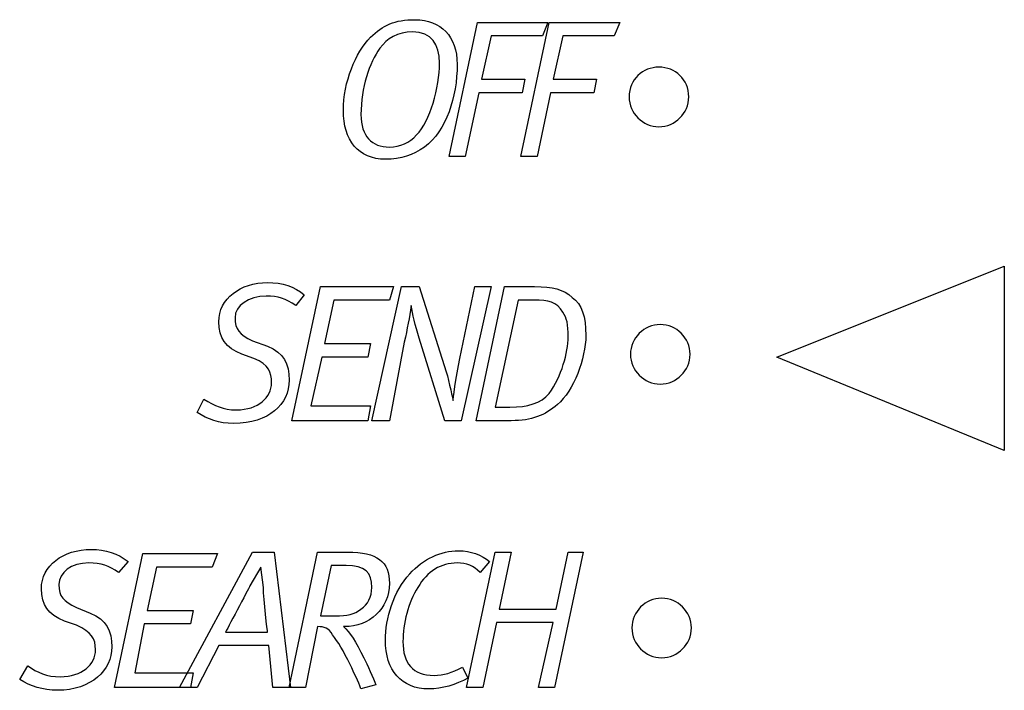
# Model space of a CAD drawing. Extents: x -43 to -24.5, y -45.3 to -32.8.
import ezdxf

# ---------------------------------------------------------------- set-up
doc = ezdxf.new("R2010")
doc.units = 0
doc.header["$MEASUREMENT"] = 0
doc.layers.add('EBENE_1', color=7, linetype='CONTINUOUS')

msp = doc.modelspace()

# ---------------------------------------------------------------- linework, layer by layer
at = {"layer": 'EBENE_1'}
for points, knots in [([(-34.7726, -33.6042), (-34.7726, -33.0708), (-35.0774, -32.766), (-35.56, -32.766), (-35.56, -32.766), (-35.941, -32.766), (-36.1696, -32.8676), (-36.3982, -33.0962), (-36.3982, -33.0962), (-36.6776, -33.3756), (-36.9062, -33.9344), (-36.9062, -34.4678), (-36.9062, -34.4678), (-36.9062, -35.0266), (-36.6268, -35.3822), (-36.1188, -35.3822), (-36.1188, -35.3822), (-35.814, -35.3822), (-35.6108, -35.306), (-35.3822, -35.1536), (-35.3822, -35.1536), (-34.9758, -34.8488), (-34.7726, -34.2138), (-34.7726, -33.6042)], [0, 0, 0, 0, 0.1666667, 0.1666667, 0.1666667, 0.1666667, 0.3333333, 0.3333333, 0.3333333, 0.3333333, 0.5, 0.5, 0.5, 0.5, 0.6666667, 0.6666667, 0.6666667, 0.6666667, 0.8333333, 0.8333333, 0.8333333, 0.8333333, 1, 1, 1, 1]), ([(-33.0708, -32.8168), (-33.0708, -32.8168), (-34.3916, -32.8168), (-34.3916, -32.8168), (-34.3916, -32.8168), (-34.3916, -32.8168), (-34.925, -35.3314), (-34.925, -35.3314), (-34.925, -35.3314), (-34.925, -35.3314), (-34.6202, -35.3314), (-34.6202, -35.3314), (-34.6202, -35.3314), (-34.6202, -35.3314), (-34.3662, -34.1376), (-34.3662, -34.1376), (-34.3662, -34.1376), (-34.3662, -34.1376), (-33.5534, -34.1376), (-33.5534, -34.1376), (-33.5534, -34.1376), (-33.5534, -34.1376), (-33.5026, -33.8836), (-33.5026, -33.8836), (-33.5026, -33.8836), (-33.5026, -33.8836), (-34.3154, -33.8836), (-34.3154, -33.8836), (-34.3154, -33.8836), (-34.3154, -33.8836), (-34.1376, -33.0708), (-34.1376, -33.0708), (-34.1376, -33.0708), (-34.1376, -33.0708), (-33.1724, -33.0708), (-33.1724, -33.0708), (-33.1724, -33.0708), (-33.1724, -33.0708), (-33.0708, -32.8168), (-33.0708, -32.8168)], [0, 0, 0, 0, 0.1, 0.1, 0.1, 0.1, 0.2, 0.2, 0.2, 0.2, 0.3, 0.3, 0.3, 0.3, 0.4, 0.4, 0.4, 0.4, 0.5, 0.5, 0.5, 0.5, 0.6, 0.6, 0.6, 0.6, 0.7, 0.7, 0.7, 0.7, 0.8, 0.8, 0.8, 0.8, 0.9, 0.9, 0.9, 0.9, 1, 1, 1, 1]), ([(-31.7246, -32.8168), (-31.7246, -32.8168), (-33.0454, -32.8168), (-33.0454, -32.8168), (-33.0454, -32.8168), (-33.0454, -32.8168), (-33.5788, -35.3314), (-33.5788, -35.3314), (-33.5788, -35.3314), (-33.5788, -35.3314), (-33.274, -35.3314), (-33.274, -35.3314), (-33.274, -35.3314), (-33.274, -35.3314), (-33.02, -34.1376), (-33.02, -34.1376), (-33.02, -34.1376), (-33.02, -34.1376), (-32.2072, -34.1376), (-32.2072, -34.1376), (-32.2072, -34.1376), (-32.2072, -34.1376), (-32.1564, -33.8836), (-32.1564, -33.8836), (-32.1564, -33.8836), (-32.1564, -33.8836), (-32.9692, -33.8836), (-32.9692, -33.8836), (-32.9692, -33.8836), (-32.9692, -33.8836), (-32.7914, -33.0708), (-32.7914, -33.0708), (-32.7914, -33.0708), (-32.7914, -33.0708), (-31.8262, -33.0708), (-31.8262, -33.0708), (-31.8262, -33.0708), (-31.8262, -33.0708), (-31.7246, -32.8168), (-31.7246, -32.8168)], [0, 0, 0, 0, 0.1, 0.1, 0.1, 0.1, 0.2, 0.2, 0.2, 0.2, 0.3, 0.3, 0.3, 0.3, 0.4, 0.4, 0.4, 0.4, 0.5, 0.5, 0.5, 0.5, 0.6, 0.6, 0.6, 0.6, 0.7, 0.7, 0.7, 0.7, 0.8, 0.8, 0.8, 0.8, 0.9, 0.9, 0.9, 0.9, 1, 1, 1, 1]), ([(-35.1028, -33.5788), (-35.1028, -34.036), (-35.2806, -34.671), (-35.5346, -34.925), (-35.5346, -34.925), (-35.6616, -35.0774), (-35.8394, -35.1536), (-36.0426, -35.1536), (-36.0426, -35.1536), (-36.3728, -35.1536), (-36.576, -34.9504), (-36.576, -34.544), (-36.576, -34.544), (-36.576, -34.036), (-36.4236, -33.5788), (-36.2204, -33.2994), (-36.2204, -33.2994), (-36.0934, -33.1216), (-35.8902, -32.9946), (-35.6108, -32.9946), (-35.6108, -32.9946), (-35.2552, -32.9946), (-35.1028, -33.2232), (-35.1028, -33.5788)], [0, 0, 0, 0, 0.1666667, 0.1666667, 0.1666667, 0.1666667, 0.3333333, 0.3333333, 0.3333333, 0.3333333, 0.5, 0.5, 0.5, 0.5, 0.6666667, 0.6666667, 0.6666667, 0.6666667, 0.8333333, 0.8333333, 0.8333333, 0.8333333, 1, 1, 1, 1]), ([(-31.5468, -34.2138), (-31.5468, -33.8836), (-31.2928, -33.655), (-30.988, -33.655), (-30.988, -33.655), (-30.6832, -33.655), (-30.4292, -33.8836), (-30.4292, -34.2138), (-30.4292, -34.2138), (-30.4292, -34.5186), (-30.6832, -34.7726), (-30.988, -34.7726), (-30.988, -34.7726), (-31.2928, -34.7726), (-31.5468, -34.5186), (-31.5468, -34.2138)], [0, 0, 0, 0, 0.25, 0.25, 0.25, 0.25, 0.5, 0.5, 0.5, 0.5, 0.75, 0.75, 0.75, 0.75, 1, 1, 1, 1]), ([(-24.511, -37.3888), (-24.511, -37.3888), (-28.7782, -39.0906), (-28.7782, -39.0906), (-28.7782, -39.0906), (-28.7782, -39.0906), (-24.511, -40.8432), (-24.511, -40.8432), (-24.511, -40.8432), (-24.511, -40.8432), (-24.511, -37.3888), (-24.511, -37.3888)], [0, 0, 0, 0, 0.3333333, 0.3333333, 0.3333333, 0.3333333, 0.6666667, 0.6666667, 0.6666667, 0.6666667, 1, 1, 1, 1]), ([(-37.6428, -37.9222), (-37.8206, -37.7698), (-38.0492, -37.6936), (-38.3286, -37.6936), (-38.3286, -37.6936), (-38.8366, -37.6936), (-39.243, -37.9984), (-39.243, -38.4302), (-39.243, -38.4302), (-39.243, -38.735), (-39.116, -38.9128), (-38.8112, -39.0398), (-38.8112, -39.0398), (-38.8112, -39.0398), (-38.5826, -39.116), (-38.5826, -39.116), (-38.5826, -39.116), (-38.3032, -39.243), (-38.2524, -39.37), (-38.2524, -39.5732), (-38.2524, -39.5732), (-38.2524, -39.8526), (-38.5064, -40.0812), (-38.9128, -40.0812), (-38.9128, -40.0812), (-39.1668, -40.0812), (-39.3192, -40.005), (-39.5224, -39.878), (-39.5224, -39.878), (-39.5224, -39.878), (-39.6494, -40.132), (-39.6494, -40.132), (-39.6494, -40.132), (-39.4462, -40.259), (-39.243, -40.3352), (-38.9636, -40.3352), (-38.9636, -40.3352), (-38.3032, -40.3352), (-37.9222, -39.9796), (-37.9222, -39.5224), (-37.9222, -39.5224), (-37.9222, -39.2176), (-38.0238, -39.0144), (-38.3286, -38.8874), (-38.3286, -38.8874), (-38.3286, -38.8874), (-38.608, -38.7858), (-38.608, -38.7858), (-38.608, -38.7858), (-38.862, -38.6588), (-38.9382, -38.5826), (-38.9382, -38.354), (-38.9382, -38.354), (-38.9382, -38.1254), (-38.6842, -37.9476), (-38.354, -37.9476), (-38.354, -37.9476), (-38.1254, -37.9476), (-37.9984, -37.9984), (-37.7952, -38.1254), (-37.7952, -38.1254), (-37.7952, -38.1254), (-37.6428, -37.9222), (-37.6428, -37.9222)], [0, 0, 0, 0, 0.0625, 0.0625, 0.0625, 0.0625, 0.125, 0.125, 0.125, 0.125, 0.1875, 0.1875, 0.1875, 0.1875, 0.25, 0.25, 0.25, 0.25, 0.3125, 0.3125, 0.3125, 0.3125, 0.375, 0.375, 0.375, 0.375, 0.4375, 0.4375, 0.4375, 0.4375, 0.5, 0.5, 0.5, 0.5, 0.5625, 0.5625, 0.5625, 0.5625, 0.625, 0.625, 0.625, 0.625, 0.6875, 0.6875, 0.6875, 0.6875, 0.75, 0.75, 0.75, 0.75, 0.8125, 0.8125, 0.8125, 0.8125, 0.875, 0.875, 0.875, 0.875, 0.9375, 0.9375, 0.9375, 0.9375, 1, 1, 1, 1]), ([(-35.9664, -37.7698), (-35.9664, -37.7698), (-37.338, -37.7698), (-37.338, -37.7698), (-37.338, -37.7698), (-37.338, -37.7698), (-37.8714, -40.2844), (-37.8714, -40.2844), (-37.8714, -40.2844), (-37.8714, -40.2844), (-36.449, -40.2844), (-36.449, -40.2844), (-36.449, -40.2844), (-36.449, -40.2844), (-36.3982, -40.005), (-36.3982, -40.005), (-36.3982, -40.005), (-36.3982, -40.005), (-37.5158, -40.005), (-37.5158, -40.005), (-37.5158, -40.005), (-37.5158, -40.005), (-37.3126, -39.0906), (-37.3126, -39.0906), (-37.3126, -39.0906), (-37.3126, -39.0906), (-36.449, -39.0906), (-36.449, -39.0906), (-36.449, -39.0906), (-36.449, -39.0906), (-36.3982, -38.8366), (-36.3982, -38.8366), (-36.3982, -38.8366), (-36.3982, -38.8366), (-37.2618, -38.8366), (-37.2618, -38.8366), (-37.2618, -38.8366), (-37.2618, -38.8366), (-37.084, -38.0238), (-37.084, -38.0238), (-37.084, -38.0238), (-37.084, -38.0238), (-36.0426, -38.0238), (-36.0426, -38.0238), (-36.0426, -38.0238), (-36.0426, -38.0238), (-35.9664, -37.7698), (-35.9664, -37.7698)], [0, 0, 0, 0, 0.0833333, 0.0833333, 0.0833333, 0.0833333, 0.1666667, 0.1666667, 0.1666667, 0.1666667, 0.25, 0.25, 0.25, 0.25, 0.3333333, 0.3333333, 0.3333333, 0.3333333, 0.4166667, 0.4166667, 0.4166667, 0.4166667, 0.5, 0.5, 0.5, 0.5, 0.5833333, 0.5833333, 0.5833333, 0.5833333, 0.6666667, 0.6666667, 0.6666667, 0.6666667, 0.75, 0.75, 0.75, 0.75, 0.8333333, 0.8333333, 0.8333333, 0.8333333, 0.9166667, 0.9166667, 0.9166667, 0.9166667, 1, 1, 1, 1]), ([(-34.1376, -37.7698), (-34.1376, -37.7698), (-34.4424, -37.7698), (-34.4424, -37.7698), (-34.4424, -37.7698), (-34.4424, -37.7698), (-34.7218, -39.116), (-34.7218, -39.116), (-34.7218, -39.116), (-34.798, -39.4716), (-34.8488, -39.9034), (-34.8488, -39.9034), (-34.8488, -39.9034), (-34.8488, -39.9034), (-34.925, -39.5478), (-34.9758, -39.37), (-34.9758, -39.37), (-34.9758, -39.37), (-35.4838, -37.7698), (-35.4838, -37.7698), (-35.4838, -37.7698), (-35.4838, -37.7698), (-35.814, -37.7698), (-35.814, -37.7698), (-35.814, -37.7698), (-35.814, -37.7698), (-36.3728, -40.2844), (-36.3728, -40.2844), (-36.3728, -40.2844), (-36.3728, -40.2844), (-36.0426, -40.2844), (-36.0426, -40.2844), (-36.0426, -40.2844), (-36.0426, -40.2844), (-35.7632, -38.8112), (-35.7632, -38.8112), (-35.7632, -38.8112), (-35.7124, -38.5572), (-35.6616, -38.354), (-35.6362, -38.1254), (-35.6362, -38.1254), (-35.6108, -38.2778), (-35.56, -38.5064), (-35.4838, -38.735), (-35.4838, -38.735), (-35.4838, -38.735), (-35.0012, -40.2844), (-35.0012, -40.2844), (-35.0012, -40.2844), (-35.0012, -40.2844), (-34.6964, -40.2844), (-34.6964, -40.2844), (-34.6964, -40.2844), (-34.6964, -40.2844), (-34.1376, -37.7698), (-34.1376, -37.7698)], [0, 0, 0, 0, 0.0714286, 0.0714286, 0.0714286, 0.0714286, 0.1428571, 0.1428571, 0.1428571, 0.1428571, 0.2142857, 0.2142857, 0.2142857, 0.2142857, 0.2857143, 0.2857143, 0.2857143, 0.2857143, 0.3571429, 0.3571429, 0.3571429, 0.3571429, 0.4285714, 0.4285714, 0.4285714, 0.4285714, 0.5, 0.5, 0.5, 0.5, 0.5714286, 0.5714286, 0.5714286, 0.5714286, 0.6428571, 0.6428571, 0.6428571, 0.6428571, 0.7142857, 0.7142857, 0.7142857, 0.7142857, 0.7857143, 0.7857143, 0.7857143, 0.7857143, 0.8571429, 0.8571429, 0.8571429, 0.8571429, 0.9285714, 0.9285714, 0.9285714, 0.9285714, 1, 1, 1, 1]), ([(-32.3596, -38.6842), (-32.3596, -38.3286), (-32.4358, -38.1), (-32.6136, -37.973), (-32.6136, -37.973), (-32.7914, -37.8206), (-32.9692, -37.7698), (-33.3248, -37.7698), (-33.3248, -37.7698), (-33.3248, -37.7698), (-33.8836, -37.7698), (-33.8836, -37.7698), (-33.8836, -37.7698), (-33.8836, -37.7698), (-34.417, -40.2844), (-34.417, -40.2844), (-34.417, -40.2844), (-34.417, -40.2844), (-33.7566, -40.2844), (-33.7566, -40.2844), (-33.7566, -40.2844), (-33.3756, -40.2844), (-33.1216, -40.1828), (-32.893, -39.9796), (-32.893, -39.9796), (-32.5882, -39.7256), (-32.3596, -39.116), (-32.3596, -38.6842)], [0, 0, 0, 0, 0.1428571, 0.1428571, 0.1428571, 0.1428571, 0.2857143, 0.2857143, 0.2857143, 0.2857143, 0.4285714, 0.4285714, 0.4285714, 0.4285714, 0.5714286, 0.5714286, 0.5714286, 0.5714286, 0.7142857, 0.7142857, 0.7142857, 0.7142857, 0.8571429, 0.8571429, 0.8571429, 0.8571429, 1, 1, 1, 1]), ([(-32.6898, -38.7096), (-32.6898, -39.0144), (-32.8168, -39.4462), (-33.0454, -39.7764), (-33.0454, -39.7764), (-33.1978, -39.9542), (-33.4518, -40.0304), (-33.782, -40.0304), (-33.782, -40.0304), (-33.782, -40.0304), (-34.0614, -40.0304), (-34.0614, -40.0304), (-34.0614, -40.0304), (-34.0614, -40.0304), (-33.6296, -38.0238), (-33.6296, -38.0238), (-33.6296, -38.0238), (-33.6296, -38.0238), (-33.3248, -38.0238), (-33.3248, -38.0238), (-33.3248, -38.0238), (-33.0708, -38.0238), (-32.893, -38.0492), (-32.7914, -38.2524), (-32.7914, -38.2524), (-32.7152, -38.354), (-32.6898, -38.481), (-32.6898, -38.7096)], [0, 0, 0, 0, 0.1428571, 0.1428571, 0.1428571, 0.1428571, 0.2857143, 0.2857143, 0.2857143, 0.2857143, 0.4285714, 0.4285714, 0.4285714, 0.4285714, 0.5714286, 0.5714286, 0.5714286, 0.5714286, 0.7142857, 0.7142857, 0.7142857, 0.7142857, 0.8571429, 0.8571429, 0.8571429, 0.8571429, 1, 1, 1, 1]), ([(-31.5214, -39.0398), (-31.5214, -38.735), (-31.2674, -38.481), (-30.9626, -38.481), (-30.9626, -38.481), (-30.6578, -38.481), (-30.4038, -38.735), (-30.4038, -39.0398), (-30.4038, -39.0398), (-30.4038, -39.3446), (-30.6578, -39.5986), (-30.9626, -39.5986), (-30.9626, -39.5986), (-31.2674, -39.5986), (-31.5214, -39.3446), (-31.5214, -39.0398)], [0, 0, 0, 0, 0.25, 0.25, 0.25, 0.25, 0.5, 0.5, 0.5, 0.5, 0.75, 0.75, 0.75, 0.75, 1, 1, 1, 1]), ([(-40.9448, -42.926), (-41.1226, -42.7736), (-41.3766, -42.6974), (-41.6306, -42.6974), (-41.6306, -42.6974), (-42.164, -42.6974), (-42.5704, -43.0022), (-42.5704, -43.434), (-42.5704, -43.434), (-42.5704, -43.7388), (-42.4434, -43.9166), (-42.1386, -44.0436), (-42.1386, -44.0436), (-42.1386, -44.0436), (-41.91, -44.1198), (-41.91, -44.1198), (-41.91, -44.1198), (-41.6306, -44.2468), (-41.5544, -44.3738), (-41.5544, -44.577), (-41.5544, -44.577), (-41.5544, -44.8564), (-41.8084, -45.085), (-42.2148, -45.085), (-42.2148, -45.085), (-42.4688, -45.085), (-42.6466, -45.0088), (-42.8244, -44.8818), (-42.8244, -44.8818), (-42.8244, -44.8818), (-42.9768, -45.1358), (-42.9768, -45.1358), (-42.9768, -45.1358), (-42.7736, -45.2628), (-42.545, -45.339), (-42.2656, -45.339), (-42.2656, -45.339), (-41.6306, -45.339), (-41.2496, -44.958), (-41.2496, -44.5262), (-41.2496, -44.5262), (-41.2496, -44.2214), (-41.3512, -44.0182), (-41.656, -43.8912), (-41.656, -43.8912), (-41.656, -43.8912), (-41.91, -43.7896), (-41.91, -43.7896), (-41.91, -43.7896), (-42.164, -43.6626), (-42.2402, -43.5864), (-42.2402, -43.3578), (-42.2402, -43.3578), (-42.2402, -43.1292), (-42.0116, -42.9514), (-41.6814, -42.9514), (-41.6814, -42.9514), (-41.4528, -42.9514), (-41.3004, -43.0022), (-41.1226, -43.1292), (-41.1226, -43.1292), (-41.1226, -43.1292), (-40.9448, -42.926), (-40.9448, -42.926)], [0, 0, 0, 0, 0.0625, 0.0625, 0.0625, 0.0625, 0.125, 0.125, 0.125, 0.125, 0.1875, 0.1875, 0.1875, 0.1875, 0.25, 0.25, 0.25, 0.25, 0.3125, 0.3125, 0.3125, 0.3125, 0.375, 0.375, 0.375, 0.375, 0.4375, 0.4375, 0.4375, 0.4375, 0.5, 0.5, 0.5, 0.5, 0.5625, 0.5625, 0.5625, 0.5625, 0.625, 0.625, 0.625, 0.625, 0.6875, 0.6875, 0.6875, 0.6875, 0.75, 0.75, 0.75, 0.75, 0.8125, 0.8125, 0.8125, 0.8125, 0.875, 0.875, 0.875, 0.875, 0.9375, 0.9375, 0.9375, 0.9375, 1, 1, 1, 1]), ([(-39.2684, -42.7736), (-39.2684, -42.7736), (-40.6654, -42.7736), (-40.6654, -42.7736), (-40.6654, -42.7736), (-40.6654, -42.7736), (-41.1988, -45.2882), (-41.1988, -45.2882), (-41.1988, -45.2882), (-41.1988, -45.2882), (-39.7764, -45.2882), (-39.7764, -45.2882), (-39.7764, -45.2882), (-39.7764, -45.2882), (-39.7256, -45.0088), (-39.7256, -45.0088), (-39.7256, -45.0088), (-39.7256, -45.0088), (-40.8178, -45.0088), (-40.8178, -45.0088), (-40.8178, -45.0088), (-40.8178, -45.0088), (-40.64, -44.0944), (-40.64, -44.0944), (-40.64, -44.0944), (-40.64, -44.0944), (-39.7764, -44.0944), (-39.7764, -44.0944), (-39.7764, -44.0944), (-39.7764, -44.0944), (-39.7256, -43.8404), (-39.7256, -43.8404), (-39.7256, -43.8404), (-39.7256, -43.8404), (-40.5892, -43.8404), (-40.5892, -43.8404), (-40.5892, -43.8404), (-40.5892, -43.8404), (-40.4114, -43.0276), (-40.4114, -43.0276), (-40.4114, -43.0276), (-40.4114, -43.0276), (-39.37, -43.0276), (-39.37, -43.0276), (-39.37, -43.0276), (-39.37, -43.0276), (-39.2684, -42.7736), (-39.2684, -42.7736)], [0, 0, 0, 0, 0.0833333, 0.0833333, 0.0833333, 0.0833333, 0.1666667, 0.1666667, 0.1666667, 0.1666667, 0.25, 0.25, 0.25, 0.25, 0.3333333, 0.3333333, 0.3333333, 0.3333333, 0.4166667, 0.4166667, 0.4166667, 0.4166667, 0.5, 0.5, 0.5, 0.5, 0.5833333, 0.5833333, 0.5833333, 0.5833333, 0.6666667, 0.6666667, 0.6666667, 0.6666667, 0.75, 0.75, 0.75, 0.75, 0.8333333, 0.8333333, 0.8333333, 0.8333333, 0.9166667, 0.9166667, 0.9166667, 0.9166667, 1, 1, 1, 1]), ([(-37.8968, -45.2882), (-37.8968, -45.2882), (-38.2016, -42.7482), (-38.2016, -42.7482), (-38.2016, -42.7482), (-38.2016, -42.7482), (-38.608, -42.7482), (-38.608, -42.7482), (-38.608, -42.7482), (-38.608, -42.7482), (-39.9796, -45.2882), (-39.9796, -45.2882), (-39.9796, -45.2882), (-39.9796, -45.2882), (-39.6494, -45.2882), (-39.6494, -45.2882), (-39.6494, -45.2882), (-39.6494, -45.2882), (-39.243, -44.5008), (-39.243, -44.5008), (-39.243, -44.5008), (-39.243, -44.5008), (-38.3032, -44.5008), (-38.3032, -44.5008), (-38.3032, -44.5008), (-38.3032, -44.5008), (-38.227, -45.2882), (-38.227, -45.2882), (-38.227, -45.2882), (-38.227, -45.2882), (-37.8968, -45.2882), (-37.8968, -45.2882)], [0, 0, 0, 0, 0.125, 0.125, 0.125, 0.125, 0.25, 0.25, 0.25, 0.25, 0.375, 0.375, 0.375, 0.375, 0.5, 0.5, 0.5, 0.5, 0.625, 0.625, 0.625, 0.625, 0.75, 0.75, 0.75, 0.75, 0.875, 0.875, 0.875, 0.875, 1, 1, 1, 1]), ([(-36.0426, -43.3324), (-36.0426, -42.926), (-36.2712, -42.7482), (-36.83, -42.7482), (-36.83, -42.7482), (-36.83, -42.7482), (-37.3888, -42.7482), (-37.3888, -42.7482), (-37.3888, -42.7482), (-37.3888, -42.7482), (-37.9222, -45.2882), (-37.9222, -45.2882), (-37.9222, -45.2882), (-37.9222, -45.2882), (-37.6174, -45.2882), (-37.6174, -45.2882), (-37.6174, -45.2882), (-37.6174, -45.2882), (-37.3888, -44.1452), (-37.3888, -44.1452), (-37.3888, -44.1452), (-37.2618, -44.1452), (-37.1856, -44.1706), (-37.1094, -44.2976), (-37.1094, -44.2976), (-37.0078, -44.4246), (-36.9062, -44.6024), (-36.7792, -44.8564), (-36.7792, -44.8564), (-36.703, -45.0342), (-36.6268, -45.1612), (-36.576, -45.3136), (-36.576, -45.3136), (-36.576, -45.3136), (-36.2966, -45.2374), (-36.2966, -45.2374), (-36.2966, -45.2374), (-36.3474, -45.1104), (-36.449, -44.8564), (-36.5252, -44.7294), (-36.5252, -44.7294), (-36.6776, -44.4246), (-36.7792, -44.2468), (-36.9062, -44.1452), (-36.9062, -44.1452), (-36.9062, -44.1452), (-36.8808, -44.1452), (-36.8808, -44.1452), (-36.8808, -44.1452), (-36.4236, -44.1452), (-36.0426, -43.815), (-36.0426, -43.3324)], [0, 0, 0, 0, 0.0769231, 0.0769231, 0.0769231, 0.0769231, 0.1538462, 0.1538462, 0.1538462, 0.1538462, 0.2307692, 0.2307692, 0.2307692, 0.2307692, 0.3076923, 0.3076923, 0.3076923, 0.3076923, 0.3846154, 0.3846154, 0.3846154, 0.3846154, 0.4615385, 0.4615385, 0.4615385, 0.4615385, 0.5384615, 0.5384615, 0.5384615, 0.5384615, 0.6153846, 0.6153846, 0.6153846, 0.6153846, 0.6923077, 0.6923077, 0.6923077, 0.6923077, 0.7692308, 0.7692308, 0.7692308, 0.7692308, 0.8461538, 0.8461538, 0.8461538, 0.8461538, 0.9230769, 0.9230769, 0.9230769, 0.9230769, 1, 1, 1, 1]), ([(-34.163, -42.926), (-34.3154, -42.799), (-34.5186, -42.7228), (-34.7472, -42.7228), (-34.7472, -42.7228), (-35.0774, -42.7228), (-35.4076, -42.8752), (-35.6616, -43.1546), (-35.6616, -43.1546), (-35.9664, -43.4848), (-36.1188, -43.9928), (-36.1188, -44.3992), (-36.1188, -44.3992), (-36.1188, -44.958), (-35.814, -45.3136), (-35.306, -45.3136), (-35.306, -45.3136), (-35.052, -45.3136), (-34.798, -45.2374), (-34.5694, -45.1104), (-34.5694, -45.1104), (-34.5694, -45.1104), (-34.671, -44.9072), (-34.671, -44.9072), (-34.671, -44.9072), (-34.8742, -45.0088), (-35.0266, -45.0596), (-35.2044, -45.0596), (-35.2044, -45.0596), (-35.6108, -45.0596), (-35.7886, -44.831), (-35.7886, -44.4246), (-35.7886, -44.4246), (-35.7886, -44.0944), (-35.687, -43.688), (-35.5092, -43.4086), (-35.5092, -43.4086), (-35.3314, -43.1038), (-35.0774, -42.9514), (-34.7726, -42.9514), (-34.7726, -42.9514), (-34.5948, -42.9514), (-34.4678, -43.0022), (-34.3408, -43.1292), (-34.3408, -43.1292), (-34.3408, -43.1292), (-34.163, -42.926), (-34.163, -42.926)], [0, 0, 0, 0, 0.0833333, 0.0833333, 0.0833333, 0.0833333, 0.1666667, 0.1666667, 0.1666667, 0.1666667, 0.25, 0.25, 0.25, 0.25, 0.3333333, 0.3333333, 0.3333333, 0.3333333, 0.4166667, 0.4166667, 0.4166667, 0.4166667, 0.5, 0.5, 0.5, 0.5, 0.5833333, 0.5833333, 0.5833333, 0.5833333, 0.6666667, 0.6666667, 0.6666667, 0.6666667, 0.75, 0.75, 0.75, 0.75, 0.8333333, 0.8333333, 0.8333333, 0.8333333, 0.9166667, 0.9166667, 0.9166667, 0.9166667, 1, 1, 1, 1]), ([(-32.4104, -42.7482), (-32.4104, -42.7482), (-32.6898, -42.7482), (-32.6898, -42.7482), (-32.6898, -42.7482), (-32.6898, -42.7482), (-32.9184, -43.815), (-32.9184, -43.815), (-32.9184, -43.815), (-32.9184, -43.815), (-33.9852, -43.815), (-33.9852, -43.815), (-33.9852, -43.815), (-33.9852, -43.815), (-33.7566, -42.7482), (-33.7566, -42.7482), (-33.7566, -42.7482), (-33.7566, -42.7482), (-34.0614, -42.7482), (-34.0614, -42.7482), (-34.0614, -42.7482), (-34.0614, -42.7482), (-34.5948, -45.2882), (-34.5948, -45.2882), (-34.5948, -45.2882), (-34.5948, -45.2882), (-34.29, -45.2882), (-34.29, -45.2882), (-34.29, -45.2882), (-34.29, -45.2882), (-34.036, -44.069), (-34.036, -44.069), (-34.036, -44.069), (-34.036, -44.069), (-32.9692, -44.069), (-32.9692, -44.069), (-32.9692, -44.069), (-32.9692, -44.069), (-33.2486, -45.2882), (-33.2486, -45.2882), (-33.2486, -45.2882), (-33.2486, -45.2882), (-32.9438, -45.2882), (-32.9438, -45.2882), (-32.9438, -45.2882), (-32.9438, -45.2882), (-32.4104, -42.7482), (-32.4104, -42.7482)], [0, 0, 0, 0, 0.0833333, 0.0833333, 0.0833333, 0.0833333, 0.1666667, 0.1666667, 0.1666667, 0.1666667, 0.25, 0.25, 0.25, 0.25, 0.3333333, 0.3333333, 0.3333333, 0.3333333, 0.4166667, 0.4166667, 0.4166667, 0.4166667, 0.5, 0.5, 0.5, 0.5, 0.5833333, 0.5833333, 0.5833333, 0.5833333, 0.6666667, 0.6666667, 0.6666667, 0.6666667, 0.75, 0.75, 0.75, 0.75, 0.8333333, 0.8333333, 0.8333333, 0.8333333, 0.9166667, 0.9166667, 0.9166667, 0.9166667, 1, 1, 1, 1]), ([(-36.3728, -43.4086), (-36.3728, -43.5864), (-36.449, -43.7388), (-36.576, -43.815), (-36.576, -43.815), (-36.703, -43.9166), (-36.83, -43.942), (-37.0586, -43.942), (-37.0586, -43.942), (-37.0586, -43.942), (-37.338, -43.942), (-37.338, -43.942), (-37.338, -43.942), (-37.338, -43.942), (-37.1348, -43.0022), (-37.1348, -43.0022), (-37.1348, -43.0022), (-37.1348, -43.0022), (-36.8554, -43.0022), (-36.8554, -43.0022), (-36.8554, -43.0022), (-36.4998, -43.0022), (-36.3728, -43.1292), (-36.3728, -43.4086)], [0, 0, 0, 0, 0.1666667, 0.1666667, 0.1666667, 0.1666667, 0.3333333, 0.3333333, 0.3333333, 0.3333333, 0.5, 0.5, 0.5, 0.5, 0.6666667, 0.6666667, 0.6666667, 0.6666667, 0.8333333, 0.8333333, 0.8333333, 0.8333333, 1, 1, 1, 1]), ([(-38.3286, -44.2468), (-38.3286, -44.2468), (-39.116, -44.2468), (-39.116, -44.2468), (-39.116, -44.2468), (-39.116, -44.2468), (-38.6842, -43.434), (-38.6588, -43.3832), (-38.6588, -43.3832), (-38.6588, -43.3832), (-38.4556, -43.0276), (-38.4556, -43.0276), (-38.4556, -43.0276), (-38.4556, -43.0276), (-38.4048, -43.4086), (-38.4048, -43.4086), (-38.4048, -43.4086), (-38.4048, -43.6372), (-38.3286, -44.2468), (-38.3286, -44.2468)], [0, 0, 0, 0, 0.2, 0.2, 0.2, 0.2, 0.4, 0.4, 0.4, 0.4, 0.6, 0.6, 0.6, 0.6, 0.8, 0.8, 0.8, 0.8, 1, 1, 1, 1]), ([(-31.496, -44.1706), (-31.496, -43.8658), (-31.242, -43.6118), (-30.9372, -43.6118), (-30.9372, -43.6118), (-30.6324, -43.6118), (-30.3784, -43.8658), (-30.3784, -44.1706), (-30.3784, -44.1706), (-30.3784, -44.4754), (-30.6324, -44.7294), (-30.9372, -44.7294), (-30.9372, -44.7294), (-31.242, -44.7294), (-31.496, -44.4754), (-31.496, -44.1706)], [0, 0, 0, 0, 0.25, 0.25, 0.25, 0.25, 0.5, 0.5, 0.5, 0.5, 0.75, 0.75, 0.75, 0.75, 1, 1, 1, 1])]:
    msp.add_open_spline(points, degree=3, knots=knots, dxfattribs=at)

doc.saveas('drawing.dxf')
